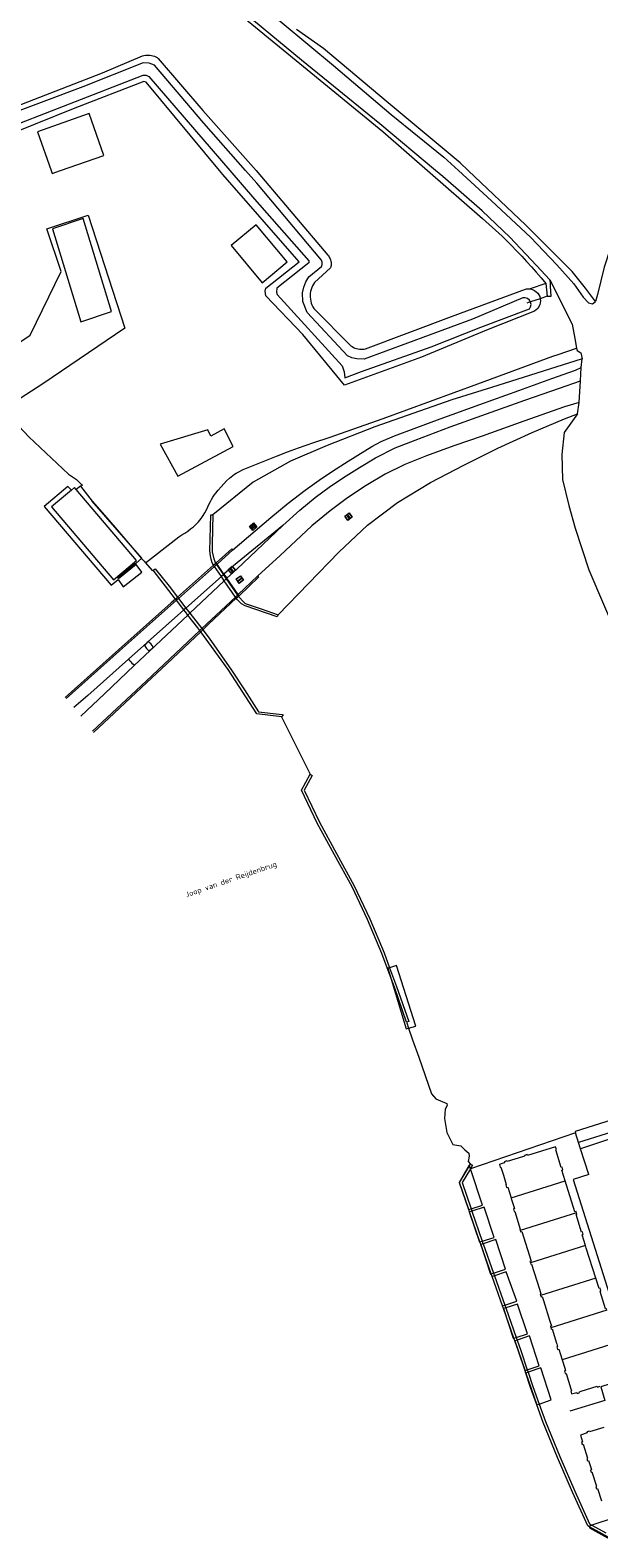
# Model space of a CAD drawing. Header units: metres. Extents: x 89888 to 94270, y 464165 to 468904.
# Tile 40 of 256: x 90710 to 90816, y 465786 to 466066. Entities that reach past the tile are written whole.
import ezdxf
from ezdxf.enums import TextEntityAlignment as Align

# ---------------------------------------------------------------- set-up
doc = ezdxf.new("R2010")
doc.units = ezdxf.units.M
doc.layers.get('0').update_dxf_attribs({"linetype": 'CONTINUOUS'})
for name, color, linetype, lineweight in [('B_BEBOUWINGSGRENS_0', 251, 'CONTINUOUS', 13), ('B_OPSTAL_1', 251, 'CONTINUOUS', 13), ('B_TUSSENMUUR_0', 251, 'CONTINUOUS', 13), ('G_GRENS_ALGEMEEN_0', 251, 'CONTINUOUS', 13), ('G_GRENS_ALGEMEEN_1', 251, 'CONTINUOUS', 13), ('K_KUNSTWERKGRENS_0', 251, 'CONTINUOUS', 13), ('K_KUNSTWERKGRENS_1', 251, 'CONTINUOUS', 13), ('K_STEIGER_1', 251, 'CONTINUOUS', 13), ('Q_AFSLUITPAAL_0', 251, 'CONTINUOUS', 13), ('Q_BALUSTRADE_LIJN_0', 251, 'CONTINUOUS', 13), ('Q_BALUSTRADE_LIJN_1', 251, 'CONTINUOUS', 13), ('Q_VERKEERSBORD_0', 251, 'CONTINUOUS', 13), ('T_CULTUURGRENS_0', 251, 'CONTINUOUS', 13), ('T_HEK_LIJN_0', 251, 'CONTINUOUS', 13), ('T_MUUR_30CM_0', 251, 'CONTINUOUS', 13), ('T_MUUR_30CM_LIJN_0', 251, 'CONTINUOUS', 13), ('T_WALBESCHERMING_0', 251, 'CONTINUOUS', 13), ('V_WEGGRENS_0', 251, 'CONTINUOUS', 13), ('V_WEGGRENS_1', 251, 'CONTINUOUS', 13), ('W_WALBESCHERMING_LIJN_0', 251, 'CONTINUOUS', 13), ('W_WATERGRENS_0', 251, 'CONTINUOUS', 13), ('Z_KUNSTWERKNAAM_1', 251, 'CONTINUOUS', 13)]:
    doc.layers.add(name, color=color, linetype=linetype, lineweight=lineweight)
doc.styles.get("Standard").update_dxf_attribs({"font": 'isocp.shx'})

# ---------------------------------------------------------------- blocks, each defined once
blk = doc.blocks.new('OGT_BLOK2_ACAD_1_FMEBLOCK7')
at = {"layer": 'B_BEBOUWINGSGRENS_0'}
for p, q in [((-6.15, 3.6), (-3.63, -3.6)), ((-1.89, -3.6), (6.15, -0.8))]:
    blk.add_line(p, q, dxfattribs=at)
blk = doc.blocks.new('Q_AFSLUITPAAL')
for points in [[(-0.5, 0.5), (0.5, 0.5), (0.5, -0.5), (-0.5, -0.5)], [(-0.08, 0.33), (0.07, 0.33), (0.07, -0.33), (-0.08, -0.33)]]:
    blk.add_lwpolyline(points, close=True)
blk.add_lwpolyline([(-0.44, 0.46), (0.44, 0.46, -0.414214), (0.46, 0.44), (0.46, -0.44, -0.414214), (0.44, -0.46), (-0.44, -0.46, -0.414214), (-0.46, -0.44), (-0.46, 0.44), (-0.46, 0.44), (-0.46, 0.45), (-0.46, 0.45), (-0.46, 0.45), (-0.46, 0.45), (-0.46, 0.45), (-0.46, 0.45), (-0.46, 0.46), (-0.46, 0.46), (-0.46, 0.46), (-0.45, 0.46), (-0.45, 0.46), (-0.45, 0.46), (-0.45, 0.46), (-0.45, 0.46), (-0.45, 0.46), (-0.44, 0.46), (-0.44, 0.46)], format="xyb")
blk = doc.blocks.new('Q_VERKEERSBORD')
for points in [[(-0.5, 0.5), (0.5, 0.5), (0.5, -0.5), (-0.5, -0.5)], [(-0.37, 0.22), (0.36, 0.22), (0.36, -0.21), (-0.37, -0.21)]]:
    blk.add_lwpolyline(points, close=True)
for points in [[(-0.44, 0.46), (0.44, 0.46, -0.414214), (0.46, 0.44), (0.46, -0.44, -0.414214), (0.44, -0.46), (-0.44, -0.46, -0.414214), (-0.46, -0.44), (-0.46, 0.44), (-0.46, 0.44), (-0.46, 0.45), (-0.46, 0.45), (-0.46, 0.45), (-0.46, 0.45), (-0.46, 0.45), (-0.46, 0.45), (-0.46, 0.46), (-0.46, 0.46), (-0.46, 0.46), (-0.45, 0.46), (-0.45, 0.46), (-0.45, 0.46), (-0.45, 0.46), (-0.45, 0.46), (-0.45, 0.46), (-0.44, 0.46), (-0.44, 0.46)], [(-0.29, 0.16), (0.28, 0.16, -0.414214), (0.3, 0.14), (0.3, -0.13, -0.414214), (0.28, -0.16), (-0.29, -0.16, -0.414214), (-0.31, -0.13), (-0.31, 0.14), (-0.31, 0.14), (-0.31, 0.14), (-0.31, 0.14), (-0.31, 0.15), (-0.31, 0.15), (-0.31, 0.15), (-0.3, 0.15), (-0.3, 0.15), (-0.3, 0.15), (-0.3, 0.16), (-0.3, 0.16), (-0.3, 0.16), (-0.3, 0.16), (-0.29, 0.16), (-0.29, 0.16), (-0.29, 0.16), (-0.29, 0.16), (-0.29, 0.16)]]:
    blk.add_lwpolyline(points, format="xyb")

msp = doc.modelspace()

# ---------------------------------------------------------------- linework, layer by layer
at = {"layer": 'B_BEBOUWINGSGRENS_0'}
msp.add_line((90734.56, 465988.75), (90737.84, 465982.87), dxfattribs=at)
for points in [[(90724.13, 466042.34), (90721.42, 466050.08), (90711.83, 466046.73)], [(90714.35, 466039.53), (90714.54, 466038.99), (90716.09, 466039.53)], [(90758.12, 466022.58), (90752.34, 466029.49), (90747.71, 466025.63)], [(90747.71, 466025.63), (90753.49, 466018.71), (90758.12, 466022.58)], [(90737.84, 465982.87), (90748.11, 465988.36), (90746.42, 465991.6), (90743.94, 465990.29), (90743.37, 465991.41), (90734.56, 465988.75)], [(90809.6, 465852.14), (90809.28, 465853.15), (90808.99, 465854.12), (90809.19, 465854.17), (90809.04, 465854.67), (90808.88, 465854.62), (90807.86, 465857.89), (90808.01, 465857.93), (90807.85, 465858.45), (90802.66, 465856.83), (90802.6, 465857.04), (90802.06, 465856.85), (90802.1, 465856.72), (90801.72, 465856.61), (90798.86, 465855.72), (90798.82, 465855.86), (90798.3, 465855.69), (90798.36, 465855.49), (90797.93, 465855.35), (90797.42, 465855.19), (90797.58, 465854.68), (90797.69, 465854.71), (90797.7, 465854.67), (90798.16, 465853.22), (90798.71, 465851.45), (90798.61, 465851.42), (90798.77, 465850.9), (90798.98, 465850.97), (90799.58, 465849.02)], [(90811.71, 465846.2), (90811.63, 465846.43), (90811.43, 465846.37), (90809.6, 465852.14)], [(90799.58, 465849.02), (90799.61, 465848.92), (90799.62, 465848.89), (90800.22, 465847.02), (90800.01, 465846.95), (90800.17, 465846.44), (90800.28, 465846.47), (90801.3, 465843.21), (90801.2, 465843.18), (90801.28, 465842.92)], [(90813.38, 465840.12), (90812.78, 465842.1), (90812.96, 465842.16), (90812.8, 465842.68), (90812.64, 465842.64), (90811.63, 465845.88), (90811.79, 465845.93), (90811.71, 465846.2)], [(90801.28, 465842.92), (90801.36, 465842.66), (90801.57, 465842.73), (90803.3, 465837.23), (90803.09, 465837.17), (90803.17, 465836.91)], [(90815.29, 465834.12), (90813.52, 465839.67), (90813.38, 465840.12)], [(90803.17, 465836.91), (90803.25, 465836.66), (90803.39, 465836.7), (90804.86, 465832.05), (90805.13, 465831.19), (90804.98, 465831.14), (90805.06, 465830.9)], [(90817.36, 465828.16), (90817.27, 465828.43), (90817.12, 465828.38), (90816.09, 465831.64), (90816.25, 465831.7), (90816.09, 465832.21), (90815.91, 465832.15), (90815.29, 465834.12)], [(90805.06, 465830.9), (90805.14, 465830.66), (90805.35, 465830.71), (90805.58, 465829.98), (90806.79, 465826.11), (90806.85, 465825.92), (90807.07, 465825.22), (90806.9, 465825.17), (90806.97, 465824.89)], [(90806.97, 465824.89), (90807.03, 465824.65), (90807.19, 465824.69), (90808.02, 465822.03), (90808.07, 465821.9), (90808.21, 465821.42), (90808.08, 465821.38), (90808.22, 465820.86), (90808.43, 465820.91), (90809.05, 465818.95)], [(90809.05, 465818.95), (90809.55, 465817.37), (90809.68, 465816.98), (90809.48, 465816.91), (90809.63, 465816.4), (90809.79, 465816.44), (90810.69, 465813.54), (90810.74, 465813.38), (90810.8, 465813.18), (90810.65, 465813.13), (90810.81, 465812.62), (90811.75, 465812.9), (90811.81, 465812.7), (90812.33, 465812.87), (90812.29, 465813.02), (90812.57, 465813.11), (90815.54, 465814.05), (90815.59, 465813.9), (90816.1, 465814.05)], [(90816.75, 465806.42), (90814.1, 465805.57), (90814.04, 465805.73), (90813.63, 465805.6), (90813.7, 465805.39), (90812.44, 465804.99), (90812.85, 465803.73), (90812.64, 465803.67), (90812.77, 465803.26), (90812.93, 465803.31), (90813.76, 465800.69), (90813.61, 465800.64), (90813.74, 465800.23), (90813.95, 465800.3), (90814.5, 465798.58), (90814.29, 465798.52), (90814.42, 465798.11), (90814.58, 465798.16), (90815.43, 465795.49), (90815.28, 465795.44), (90815.41, 465795.03), (90815.62, 465795.1), (90816.37, 465792.77)]]:
    msp.add_lwpolyline(points, dxfattribs=at)
at = {"layer": 'B_OPSTAL_1'}
msp.add_lwpolyline([(90719.01, 465980.37), (90718.7, 465980.73), (90718.11, 465980.24)], dxfattribs=at)
at = {"layer": 'B_TUSSENMUUR_0'}
for p, q in [((90799.58, 465849.02), (90809.6, 465852.14)), ((90811.71, 465846.2), (90801.28, 465842.92)), ((90813.38, 465840.12), (90803.17, 465836.91)), ((90815.29, 465834.12), (90805.06, 465830.9)), ((90817.36, 465828.16), (90806.97, 465824.89)), ((90819.07, 465822.1), (90809.05, 465818.95))]:
    msp.add_line(p, q, dxfattribs=at)
at = {"layer": 'G_GRENS_ALGEMEEN_0'}
for p, q in [((90737.8, 465960.39), (90737.97, 465960.17)), ((90737.97, 465960.17), (90739.34, 465958.39)), ((90739.34, 465958.39), (90740.07, 465957.44)), ((90740.07, 465957.44), (90742.29, 465954.56)), ((90742.29, 465954.56), (90742.45, 465954.36)), ((90792.17, 465846.97), (90792.33, 465846.52)), ((90792.33, 465846.52), (90794.24, 465840.95)), ((90794.4, 465840.48), (90796.32, 465835.02)), ((90796.32, 465835.02), (90796.49, 465834.53)), ((90796.49, 465834.53), (90798.42, 465829.08)), ((90798.42, 465829.08), (90798.59, 465828.58)), ((90798.59, 465828.58), (90800.52, 465823.11)), ((90800.52, 465823.11), (90800.7, 465822.59)), ((90802.6, 465817.07), (90802.74, 465816.65)), ((90814.58, 465788.27), (90817.13, 465786.86))]:
    msp.add_line(p, q, dxfattribs=at)
for points in [[(90731.55, 466056.06), (90718.77, 466051.13), (90703.99, 466045.14)], [(90745.58, 466039.53), (90731.98, 466055.9), (90731.55, 466056.06)], [(90804.98, 466015.75), (90805.04, 466015.38), (90804.91, 466014.62), (90804.52, 466013.95), (90803.93, 466013.46), (90795.01, 466009.95), (90783.01, 466004.9), (90768.72, 465999.72), (90760.99, 466009.14), (90754.12, 466016.28), (90754, 466017.14), (90754.16, 466017.69), (90760.32, 466022.57), (90746.19, 466038.8), (90745.58, 466039.53)], [(90803.11, 466017.59), (90803.23, 466017.58), (90803.95, 466017.31), (90804.54, 466016.81), (90804.91, 466016.14), (90804.98, 466015.75)], [(90733.27, 465965.42), (90733.66, 465965.68), (90736.22, 465962.43), (90737.8, 465960.39)], [(90742.45, 465954.36), (90743.65, 465952.81), (90747.8, 465946.86), (90750.19, 465943.21), (90752.79, 465939.11), (90757.17, 465938.62), (90757.36, 465938.6), (90757.05, 465938.21)], [(90762.34, 465927.56), (90762.74, 465927.35), (90761.26, 465924.58), (90764.09, 465918.69), (90767.25, 465912.83), (90770.52, 465906.86), (90773.43, 465900.77), (90776.06, 465894.46), (90777.09, 465891.68)], [(90777.09, 465891.68), (90778.38, 465888.22), (90780.65, 465881.72), (90780.23, 465881.57)], [(90792.06, 465854.38), (90790.52, 465851.81), (90792.17, 465846.97)], [(90792.06, 465855.25), (90792.44, 465855.02), (90792.06, 465854.38)], [(90794.24, 465840.95), (90794.38, 465840.52), (90794.4, 465840.48)], [(90800.7, 465822.59), (90801.38, 465820.67), (90802.6, 465817.07)], [(90802.74, 465816.65), (90803.65, 465813.98), (90804.81, 465810.74)], [(90804.81, 465810.74), (90805.97, 465807.49), (90808.6, 465801), (90811.41, 465794.6), (90814.15, 465788.5), (90814.58, 465788.27)]]:
    msp.add_lwpolyline(points, dxfattribs=at)
at = {"layer": 'G_GRENS_ALGEMEEN_1'}
msp.add_lwpolyline([(90714.63, 466028.69), (90719.87, 466011.46), (90725.54, 466013.41), (90720.31, 466030.65), (90714.63, 466028.69)], dxfattribs=at)
at = {"layer": 'K_KUNSTWERKGRENS_0'}
for p, q in [((90732.07, 465951.92), (90731.66, 465951.41)), ((90731.66, 465951.41), (90732.01, 465950.88))]:
    msp.add_line(p, q, dxfattribs=at)
for points in [[(90732.01, 465950.88), (90732.48, 465950.47), (90733.17, 465950.94), (90733.25, 465951.19), (90732.9, 465951.68), (90732.42, 465952.1), (90732.22, 465952.05)], [(90732.22, 465952.05), (90732.17, 465952.04), (90732.07, 465951.92)]]:
    msp.add_lwpolyline(points, dxfattribs=at)
at = {"layer": 'K_KUNSTWERKGRENS_1'}
for p, q in [((90744.46, 465966.32), (90737.8, 465960.39)), ((90744.85, 465966.67), (90744.46, 465966.32)), ((90744.93, 465966.74), (90744.85, 465966.67)), ((90745.11, 465966.53), (90744.93, 465966.74)), ((90746.39, 465964.66), (90745.11, 465966.53)), ((90746.39, 465964.66), (90746.91, 465963.91)), ((90749, 465960.89), (90746.91, 465963.91)), ((90737.8, 465960.39), (90737.41, 465960.04)), ((90748.67, 465960.21), (90749.02, 465960.54)), ((90749.16, 465960.67), (90749, 465960.89)), ((90749.02, 465960.54), (90749.16, 465960.67)), ((90742.07, 465954), (90742.45, 465954.36)), ((90726.85, 465950.61), (90716.97, 465941.82)), ((90797.99, 465828.94), (90796.07, 465834.39))]:
    msp.add_line(p, q, dxfattribs=at)
for points in [[(90737.41, 465960.04), (90736.62, 465959.33), (90726.85, 465950.61)], [(90742.45, 465954.36), (90743.52, 465955.37), (90748.67, 465960.21)], [(90732.12, 465944.58), (90734.79, 465947.1), (90742.07, 465954)], [(90722.23, 465935.27), (90726.03, 465938.86), (90732.12, 465944.58)]]:
    msp.add_lwpolyline(points, dxfattribs=at)
at = {"layer": 'K_STEIGER_1'}
for p, q in [((90719.79, 465980.97), (90719.01, 465980.37)), ((90726.58, 465972.88), (90721.94, 465978.23)), ((90778.38, 465892.06), (90777.09, 465891.68)), ((90792.06, 465854.38), (90791.88, 465854.95)), ((90791.74, 465846.84), (90792.17, 465846.97)), ((90792.33, 465846.52), (90791.9, 465846.39)), ((90794.6, 465847.23), (90792.33, 465846.52)), ((90793.81, 465840.82), (90794.24, 465840.95)), ((90794.4, 465840.48), (90793.97, 465840.34)), ((90795.9, 465834.88), (90796.32, 465835.02)), ((90796.49, 465834.53), (90796.07, 465834.39)), ((90798.71, 465835.28), (90796.49, 465834.53)), ((90797.99, 465828.94), (90798.42, 465829.08)), ((90798.59, 465828.58), (90798.16, 465828.44)), ((90800.09, 465822.97), (90800.52, 465823.11)), ((90800.52, 465823.11), (90802.63, 465823.79)), ((90803.02, 465823.38), (90800.7, 465822.59)), ((90800.7, 465822.59), (90800.28, 465822.45)), ((90800.28, 465822.45), (90802.18, 465816.92)), ((90805.13, 465817.48), (90802.74, 465816.65)), ((90802.18, 465816.92), (90802.6, 465817.07)), ((90802.74, 465816.65), (90802.32, 465816.5)), ((90802.32, 465816.5), (90804.38, 465810.59)), ((90804.38, 465810.59), (90804.81, 465810.74))]:
    msp.add_line(p, q, dxfattribs=at)
for points in [[(90718.11, 465980.24), (90717.44, 465980.95), (90713.09, 465977.21), (90725.45, 465962.61), (90726.75, 465963.7), (90727.72, 465962.33), (90731.16, 465965.01), (90730.14, 465966.46), (90726.87, 465963.82), (90726.73, 465964.02), (90729.93, 465966.72), (90730.04, 465966.63), (90731.13, 465967.6)], [(90718.11, 465980.24), (90714.41, 465977.18), (90725.92, 465963.6), (90730.16, 465967.18), (90719.01, 465980.37)], [(90731.13, 465967.6), (90731.15, 465967.62), (90726.58, 465972.88)], [(90777.09, 465891.68), (90776.74, 465891.58), (90777.18, 465890.16)], [(90777.18, 465890.16), (90780.18, 465880.35), (90780.6, 465880.47)], [(90780.6, 465880.47), (90781.94, 465880.86), (90778.38, 465892.06)], [(90791.88, 465854.95), (90791.84, 465855.06), (90789.97, 465851.86), (90791.71, 465846.83), (90791.74, 465846.84)], [(90792.17, 465846.97), (90794.28, 465847.62), (90792.06, 465854.38)], [(90791.9, 465846.39), (90791.84, 465846.37), (90793.72, 465840.79), (90793.81, 465840.82)], [(90794.24, 465840.95), (90796.48, 465841.65), (90794.6, 465847.23)], [(90793.97, 465840.34), (90795.77, 465834.83), (90795.9, 465834.88)], [(90796.32, 465835.02), (90798.54, 465835.75), (90796.75, 465841.26), (90794.4, 465840.48)], [(90798.42, 465829.08), (90800.63, 465829.82), (90798.71, 465835.28)], [(90802.63, 465823.79), (90800.8, 465829.3), (90798.59, 465828.58)], [(90798.16, 465828.44), (90799.99, 465822.94), (90800.09, 465822.97)], [(90802.6, 465817.07), (90804.81, 465817.82), (90803.02, 465823.38)], [(90804.81, 465810.74), (90807.01, 465811.5), (90805.13, 465817.48)], [(90826.75, 465790.24), (90826.74, 465790.26), (90823.94, 465789.34), (90823.36, 465791.2), (90814.58, 465788.27)], [(90814.58, 465788.27), (90814.12, 465788.12), (90814.13, 465788)], [(90814.13, 465788), (90814.14, 465787.79), (90817.43, 465785.93), (90817.73, 465786.02)]]:
    msp.add_lwpolyline(points, dxfattribs=at)
at = {"layer": 'Q_BALUSTRADE_LIJN_0'}
for p, q in [((90748.05, 465969.15), (90745.11, 465966.53)), ((90749, 465960.89), (90752.64, 465964.33))]:
    msp.add_line(p, q, dxfattribs=at)
at = {"layer": 'Q_BALUSTRADE_LIJN_1'}
for p, q in [((90744.62, 465966.09), (90737.97, 465960.17)), ((90745.01, 465966.44), (90744.62, 465966.09)), ((90745.11, 465966.53), (90745.01, 465966.44)), ((90737.97, 465960.17), (90737.58, 465959.82)), ((90742.29, 465954.56), (90748.51, 465960.43)), ((90748.51, 465960.43), (90748.87, 465960.76)), ((90748.87, 465960.76), (90749, 465960.89)), ((90737.58, 465959.82), (90727.05, 465950.43)), ((90741.92, 465954.21), (90742.29, 465954.56)), ((90731.96, 465944.82), (90741.92, 465954.21)), ((90717.15, 465941.62), (90727.05, 465950.43)), ((90727.05, 465950.43), (90727.05, 465950.43)), ((90722.03, 465935.54), (90731.96, 465944.82)), ((90731.96, 465944.82), (90731.96, 465944.82))]:
    msp.add_line(p, q, dxfattribs=at)
at = {"layer": 'T_CULTUURGRENS_0'}
for points in [[(90702.68, 466050.37), (90703.35, 466050.28), (90704.04, 466050.24), (90704.73, 466050.26), (90723.9, 466057.68), (90731.28, 466060.8), (90731.55, 466060.87), (90731.83, 466060.92), (90732.11, 466060.94), (90732.39, 466060.94), (90732.67, 466060.92), (90732.95, 466060.88), (90733.22, 466060.81), (90733.49, 466060.72), (90733.74, 466060.6), (90733.99, 466060.47), (90734.22, 466060.31), (90742.48, 466050.65), (90752.33, 466039.53)], [(90752.33, 466039.53), (90753.37, 466038.36), (90765.61, 466023.86), (90765.74, 466023.7), (90765.87, 466023.53), (90765.97, 466023.34), (90766.06, 466023.15), (90766.14, 466022.96), (90766.19, 466022.75), (90766.23, 466022.54), (90766.25, 466022.34), (90766.25, 466022.12), (90766.24, 466021.91), (90766.2, 466021.71), (90766.15, 466021.5), (90763.19, 466018.76), (90762.98, 466018.46), (90762.8, 466018.14), (90762.65, 466017.81), (90762.53, 466017.46), (90762.44, 466017.11), (90762.38, 466016.75), (90762.35, 466016.38), (90762.36, 466016.02), (90762.39, 466015.65), (90762.46, 466015.29), (90762.56, 466014.94), (90762.69, 466014.6), (90762.85, 466014.27), (90763.04, 466013.96), (90769.9, 466007.04), (90770.13, 466006.87), (90770.38, 466006.73), (90770.64, 466006.61), (90770.92, 466006.51), (90771.19, 466006.44), (90771.48, 466006.4), (90771.76, 466006.37), (90772.05, 466006.38), (90772.34, 466006.41), (90772.62, 466006.47), (90788.58, 466012.46), (90802.27, 466017.54), (90802.46, 466017.58), (90802.65, 466017.61), (90802.84, 466017.61), (90803.04, 466017.6), (90803.11, 466017.59)], [(90831.35, 465867.3), (90831.26, 465867.55), (90811.46, 465861.32), (90811.56, 465861.04), (90811.51, 465861.04)]]:
    msp.add_lwpolyline(points, dxfattribs=at)
at = {"layer": 'T_HEK_LIJN_0'}
for p, q in [((90806.01, 466018.61), (90806.26, 466016.2)), ((90803.15, 466015.21), (90802.49, 466014.96))]:
    msp.add_line(p, q, dxfattribs=at)
for points in [[(90724.58, 466088.29), (90724.66, 466088.27), (90724.75, 466088.24), (90724.83, 466088.21), (90724.91, 466088.18), (90724.99, 466088.15), (90725.29, 466088.03), (90725.57, 466087.9), (90725.85, 466087.74), (90726.12, 466087.57), (90726.37, 466087.39), (90726.62, 466087.19), (90775.8, 466046.76), (90784.08, 466039.53)], [(90784.08, 466039.53), (90794.28, 466030.64), (90797.92, 466027.36), (90799.68, 466025.62), (90800.62, 466024.65), (90801.56, 466023.68), (90802.48, 466022.69), (90803.38, 466021.69), (90804.27, 466020.67), (90805.15, 466019.65), (90806.01, 466018.61)], [(90806.26, 466016.2), (90805.01, 466015.76), (90804.98, 466015.75)], [(90804.98, 466015.75), (90803.16, 466015.21), (90803.15, 466015.21)]]:
    msp.add_lwpolyline(points, dxfattribs=at)
at = {"layer": 'T_MUUR_30CM_0'}
for p, q in [((90812.07, 465859.26), (90811.51, 465861.04)), ((90819.16, 465861.49), (90812.07, 465859.26)), ((90812.45, 465858.09), (90812.07, 465859.26)), ((90813.98, 465853.3), (90812.45, 465858.09))]:
    msp.add_line(p, q, dxfattribs=at)
at = {"layer": 'T_MUUR_30CM_LIJN_0'}
for p, q in [((90744.46, 465966.32), (90744.46, 465966.32)), ((90744.62, 465966.09), (90744.46, 465966.32)), ((90745.9, 465964.22), (90744.62, 465966.09)), ((90744.83, 465966.7), (90744.85, 465966.67)), ((90744.85, 465966.67), (90745.01, 465966.44)), ((90745.01, 465966.44), (90746.28, 465964.56)), ((90746.43, 465963.45), (90745.9, 465964.22)), ((90746.28, 465964.56), (90746.8, 465963.8)), ((90748.51, 465960.43), (90746.43, 465963.45)), ((90746.8, 465963.8), (90748.87, 465960.76)), ((90748.59, 465960.33), (90748.51, 465960.43)), ((90748.67, 465960.21), (90748.59, 465960.33)), ((90748.89, 465959.9), (90748.67, 465960.21)), ((90748.87, 465960.76), (90749.02, 465960.54)), ((90749.02, 465960.54), (90749.05, 465960.5)), ((90749.05, 465960.5), (90750.04, 465959.48)), ((90749.28, 465959.52), (90748.89, 465959.9)), ((90749.61, 465959.19), (90749.28, 465959.52)), ((90750.29, 465958.81), (90749.61, 465959.19)), ((90750.04, 465959.48), (90750.23, 465959.31)), ((90750.23, 465959.31), (90750.48, 465959.17)), ((90756.25, 465956.78), (90750.29, 465958.81)), ((90750.48, 465959.17), (90753.25, 465958.24)), ((90753.25, 465958.24), (90756.43, 465957.15)), ((90756.43, 465957.15), (90756.25, 465956.78)), ((90816.96, 465811.41), (90810.46, 465809.45))]:
    msp.add_line(p, q, dxfattribs=at)
for points in [[(90744.46, 465966.32), (90744.2, 465966.75), (90744.01, 465967.43), (90743.88, 465968.05), (90743.77, 465969.01), (90743.93, 465975.67), (90744.34, 465975.68)], [(90744.34, 465975.68), (90744.21, 465970.28), (90744.21, 465968.79), (90744.49, 465967.5), (90744.83, 465966.7)]]:
    msp.add_lwpolyline(points, dxfattribs=at)
at = {"layer": 'T_WALBESCHERMING_0'}
msp.add_line((90811.51, 465861.04), (90792.06, 465854.38), dxfattribs=at)
at = {"layer": 'V_WEGGRENS_0'}
for p, q in [((90806.01, 466018.61), (90803.11, 466017.59)), ((90814.69, 466014.79), (90815.23, 466015.27)), ((90811.4, 466008.39), (90811.7, 466006.61)), ((90812.46, 466000.54), (90812.61, 466003.03)), ((90812.61, 466003.03), (90812.79, 466004.59)), ((90812.22, 465996.5), (90812.46, 466000.54)), ((90811.92, 465994.39), (90812.22, 465996.5)), ((90809.52, 465993.46), (90811.92, 465994.39))]:
    msp.add_line(p, q, dxfattribs=at)
for points in [[(90785.61, 466039.53), (90775.24, 466048.18), (90760.73, 466060.01), (90746.2, 466072.09), (90729.45, 466085.99), (90726.92, 466087.99), (90725.88, 466088.81)], [(90735.81, 466084.46), (90740.01, 466080.89), (90757.17, 466066.93), (90766.67, 466059.01), (90777.39, 466049.93), (90787.16, 466041.99), (90789.85, 466039.53)], [(90791.65, 466039.53), (90790.16, 466040.95), (90776.84, 466052.09), (90764.86, 466062.15), (90759.83, 466065.69)], [(90806.8, 466019.26), (90804.31, 466021.91), (90799.37, 466027.19), (90794.22, 466032.05), (90786.94, 466038.42), (90785.61, 466039.53)], [(90789.85, 466039.53), (90795.99, 466033.92), (90803.16, 466027.19), (90808.06, 466022.03), (90811.21, 466018.53), (90812.94, 466016.07), (90813.91, 466015.01), (90814.69, 466014.79)], [(90815.23, 466015.27), (90813.36, 466017.72), (90810.9, 466020.8), (90802.59, 466029.13), (90802.33, 466029.4), (90791.65, 466039.53)], [(90830.64, 466039.53), (90825.55, 466035.26), (90820.68, 466030.37), (90819.26, 466028.29), (90818.03, 466025.22), (90816.86, 466021.62), (90815.58, 466016.52), (90815.23, 466015.27)], [(90806.26, 466016.2), (90807, 466016.25), (90806.9, 466018.07), (90806.87, 466018.77), (90806.8, 466019.26)], [(90806.8, 466019.26), (90810.94, 466011.03), (90811.4, 466008.39)], [(90731.83, 465966.75), (90733.54, 465968.09), (90738, 465971.61), (90738.57, 465971.94), (90739.13, 465972.29), (90739.67, 465972.66), (90740.21, 465973.05), (90740.72, 465973.46), (90741.04, 465973.74), (90741.35, 465974.04), (90741.64, 465974.35), (90741.91, 465974.68), (90742.16, 465975.02), (90742.5, 465975.54), (90742.82, 465976.06), (90743.12, 465976.6), (90743.41, 465977.14), (90743.67, 465977.7), (90743.87, 465978.12), (90744.09, 465978.53), (90744.33, 465978.93), (90744.59, 465979.31), (90744.87, 465979.68), (90745.34, 465980.27), (90745.84, 465980.85), (90746.35, 465981.41), (90746.87, 465981.95), (90747.41, 465982.48), (90747.71, 465982.74), (90748.01, 465982.99), (90748.34, 465983.22), (90748.67, 465983.42), (90749.02, 465983.61), (90749.95, 465984.05), (90753.03, 465985.32), (90756.11, 465986.57), (90758.13, 465987.36), (90760.17, 465988.11), (90763.01, 465989.08), (90765.85, 465990.01), (90775.88, 465993.52), (90793.44, 466000), (90807.3, 466005.11), (90808.31, 466005.38), (90811.7, 466006.61)], [(90811.7, 466006.61), (90811.83, 466006.13), (90812.54, 466005.69), (90812.79, 466004.59)], [(90812.79, 466004.59), (90795.95, 465999.28), (90788.62, 465997.02), (90774.34, 465992.01), (90765.48, 465988.52), (90758.72, 465985.65), (90751.77, 465981.72), (90744.34, 465975.68)], [(90772.48, 465987.57), (90773.79, 465988.33), (90775.51, 465989.26), (90777.99, 465990.32), (90781.64, 465991.71), (90786.44, 465993.48), (90793.8, 465996.15), (90801.02, 465998.73), (90807.15, 466000.94), (90811.55, 466002.5), (90812.61, 466003.03)], [(90757.29, 465973.69), (90760.44, 465976.51), (90763.3, 465978.88), (90765.9, 465980.83), (90768.54, 465982.59), (90771.5, 465984.45), (90774.47, 465986.22), (90778.12, 465988.07), (90781.8, 465989.55), (90788.33, 465991.97), (90795.06, 465994.42), (90802.17, 465996.92), (90808.55, 465999.17), (90812.46, 466000.54)], [(90812.22, 465996.5), (90809.5, 465995.68), (90801.98, 465993.05), (90794.23, 465990.29), (90788.96, 465988.44), (90783.89, 465986.59), (90779.88, 465984.98), (90776.27, 465983.23), (90772.72, 465981.14), (90769.25, 465978.82), (90766.09, 465976.42), (90762.68, 465973.64), (90756.8, 465968.16), (90752.64, 465964.33)], [(90811.92, 465994.39), (90809.44, 465990.92), (90809, 465986.85), (90809.12, 465982.24), (90810.28, 465977.43), (90811.44, 465973.18), (90813.99, 465965.49), (90819.44, 465952.72), (90820.65, 465949.82), (90823.69, 465943.02)], [(90756.43, 465957.15), (90767.65, 465968.77), (90772.97, 465973.77), (90778.57, 465977.98), (90784.68, 465981.66), (90790.84, 465984.89), (90797.14, 465988.01), (90803.49, 465990.95), (90809.52, 465993.46)], [(90748.05, 465969.15), (90755.06, 465975.16), (90758.28, 465977.86), (90761.42, 465980.24), (90764.05, 465982.13), (90766.52, 465983.79), (90769.43, 465985.64), (90772.48, 465987.57)], [(90757.29, 465973.69), (90748.18, 465966.23), (90746.39, 465964.66)], [(90746.91, 465963.91), (90748.74, 465965.61), (90757.29, 465973.69)], [(90744.93, 465966.74), (90747.84, 465969.35), (90748.05, 465969.15)], [(90752.64, 465964.33), (90752.79, 465964.11), (90749.18, 465960.66), (90749.16, 465960.67)], [(90820.54, 465857.01), (90819.51, 465856.64), (90818.4, 465860.03), (90812.45, 465858.09)], [(90813.98, 465853.3), (90811.08, 465852.42), (90822.56, 465815.97), (90816.2, 465813.94), (90816.96, 465811.41)]]:
    msp.add_lwpolyline(points, dxfattribs=at)
at = {"layer": 'V_WEGGRENS_1'}
for p, q in [((90745.9, 465964.22), (90739.34, 465958.39)), ((90740.07, 465957.44), (90746.43, 465963.45)), ((90746.28, 465964.56), (90745.9, 465964.22)), ((90746.39, 465964.66), (90746.28, 465964.56)), ((90746.43, 465963.45), (90746.8, 465963.8)), ((90746.8, 465963.8), (90746.91, 465963.91)), ((90738.95, 465958.04), (90732.22, 465952.05)), ((90739.34, 465958.39), (90738.95, 465958.04)), ((90739.69, 465957.08), (90740.07, 465957.44)), ((90729.77, 465947.7), (90739.69, 465957.08)), ((90732.22, 465952.05), (90732.07, 465951.92))]:
    msp.add_line(p, q, dxfattribs=at)
for points in [[(90732.07, 465951.92), (90728.68, 465948.9), (90728.67, 465948.9)], [(90728.67, 465948.9), (90721.13, 465942.19), (90718.59, 465939.93)], [(90728.67, 465948.9), (90728.9, 465948.66), (90729.12, 465948.43), (90729.34, 465948.19), (90729.56, 465947.95), (90729.77, 465947.7)], [(90719.87, 465938.36), (90724.24, 465942.47), (90729.77, 465947.7)]]:
    msp.add_lwpolyline(points, dxfattribs=at)
at = {"layer": 'W_WALBESCHERMING_LIJN_0'}
for p, q in [((90719.79, 465980.97), (90721.94, 465978.23)), ((90721.94, 465978.23), (90724.68, 465975.09)), ((90724.68, 465975.09), (90726.58, 465972.88)), ((90726.58, 465972.88), (90731.13, 465967.6)), ((90731.13, 465967.6), (90731.58, 465967.07)), ((90731.58, 465967.07), (90731.83, 465966.75)), ((90737.41, 465960.04), (90733.27, 465965.42)), ((90737.58, 465959.82), (90737.41, 465960.04)), ((90738.95, 465958.04), (90737.58, 465959.82)), ((90739.24, 465957.66), (90738.95, 465958.04)), ((90739.69, 465957.08), (90739.24, 465957.66)), ((90742.07, 465954), (90741.92, 465954.21)), ((90757.05, 465938.21), (90752.5, 465938.77))]:
    msp.add_line(p, q, dxfattribs=at)
for points in [[(90699.65, 466001.74), (90710.48, 466008.99), (90716.2, 466020.82), (90713.54, 466028.71), (90721.2, 466031.24)], [(90721.2, 466031.24), (90728, 466010.3), (90712.82, 466000), (90705.46, 465995.24)], [(90719.97, 465981.27), (90720.1, 465981.12), (90719.79, 465980.97)], [(90741.92, 465954.21), (90741.53, 465954.73), (90739.69, 465957.08)], [(90752.5, 465938.77), (90747.18, 465946.98), (90743.56, 465951.96), (90742.07, 465954)]]:
    msp.add_lwpolyline(points, dxfattribs=at)
at = {"layer": 'W_WATERGRENS_0'}
for p, q in [((90752.46, 466037.16), (90750.38, 466039.53)), ((90757.05, 465938.21), (90762.34, 465927.56)), ((90760.76, 465924.59), (90762.34, 465927.56)), ((90791.88, 465854.95), (90792.06, 465855.25)), ((90791.9, 465846.39), (90791.74, 465846.84)), ((90793.81, 465840.82), (90791.9, 465846.39)), ((90795.9, 465834.88), (90793.97, 465840.34)), ((90796.07, 465834.39), (90795.9, 465834.88)), ((90798.16, 465828.44), (90797.99, 465828.94)), ((90800.09, 465822.97), (90798.16, 465828.44)), ((90800.28, 465822.45), (90800.09, 465822.97)), ((90802.32, 465816.5), (90802.18, 465816.92)), ((90814.13, 465788), (90813.8, 465788.18)), ((90817.73, 465786.02), (90814.13, 465788))]:
    msp.add_line(p, q, dxfattribs=at)
for points in [[(90750.38, 466039.53), (90742.67, 466048.33), (90733.53, 466059.08), (90732.51, 466059.47), (90731.43, 466059.49), (90720.26, 466055.06), (90704.25, 466049.09), (90703.43, 466049.02), (90703.31, 466049.03)], [(90704.06, 466046.6), (90731.43, 466057.24), (90731.97, 466057.19), (90732.46, 466056.95), (90747.5, 466039.53)], [(90747.5, 466039.53), (90752.06, 466034.25), (90762.12, 466022.77), (90762.12, 466022.42), (90756.21, 466017.71), (90756.11, 466017), (90756.25, 466016.55), (90768.28, 466003.29), (90768.67, 466002.22), (90768.78, 466001.08), (90771.85, 466002.25), (90784.8, 466006.85), (90793.96, 466010.47), (90803.01, 466013.85), (90803.22, 466014.24), (90803.29, 466014.68), (90803.21, 466015.11), (90803.15, 466015.21)], [(90803.15, 466015.21), (90802.98, 466015.49), (90802.63, 466015.77), (90802.21, 466015.92), (90801.77, 466015.92), (90792.45, 466011.95), (90772.37, 466004.57), (90771, 466004.6), (90770.11, 466004.8), (90769.26, 466005.15), (90761.82, 466013.23), (90760.98, 466015.23), (90760.95, 466016.83), (90761.16, 466017.88), (90761.54, 466018.88), (90762.09, 466019.8), (90764.49, 466021.76), (90764.59, 466022.08), (90764.59, 466022.51), (90764.45, 466022.93), (90752.46, 466037.16)], [(90705.46, 465995.24), (90705.64, 465995.03), (90710.22, 465990.13), (90717.6, 465983.23), (90719.08, 465982.25), (90719.97, 465981.27)], [(90731.83, 465966.75), (90733.09, 465965.34), (90733.27, 465965.42)], [(90777.18, 465890.16), (90775.64, 465894.3), (90773.01, 465900.59), (90770.12, 465906.66), (90766.86, 465912.62), (90763.68, 465918.49), (90760.76, 465924.59)], [(90780.23, 465881.57), (90777.96, 465888.07), (90777.18, 465890.16)], [(90780.23, 465881.57), (90780.28, 465881.42), (90780.6, 465880.47)], [(90780.6, 465880.47), (90781.35, 465878.28), (90782.49, 465875.09), (90784.83, 465868.31), (90785.62, 465867.35), (90787.68, 465866.48), (90787.72, 465866.12), (90787.35, 465865.41), (90787.23, 465863.73), (90787.68, 465861.12), (90788.82, 465858.9), (90790.31, 465858.66), (90791.02, 465857.88), (90791.78, 465857.3), (90791.85, 465856.73), (90791.64, 465855.7), (90792.06, 465855.25)], [(90791.74, 465846.84), (90790.02, 465851.86), (90791.88, 465854.95)], [(90793.97, 465840.34), (90793.96, 465840.38), (90793.81, 465840.82)], [(90802.18, 465816.92), (90800.95, 465820.53), (90800.28, 465822.45)], [(90804.38, 465810.59), (90803.22, 465813.84), (90802.32, 465816.5)], [(90813.8, 465788.18), (90811, 465794.41), (90808.18, 465800.82), (90805.55, 465807.33), (90804.38, 465810.59)]]:
    msp.add_lwpolyline(points, dxfattribs=at)

# ---------------------------------------------------------------- block references
at = {"layer": 'B_BEBOUWINGSGRENS_0'}
msp.add_blockref('OGT_BLOK2_ACAD_1_FMEBLOCK7', (90717.98, 466043.13), dxfattribs=at)
at = {"layer": 'Q_AFSLUITPAAL_0'}
for p, rotation in [((90769.46, 465975.32), 37), ((90747.83, 465965.43), 41), ((90749.32, 465963.65), 125)]:
    msp.add_blockref('Q_AFSLUITPAAL', p, dxfattribs=dict(at, rotation=rotation))
at = {"layer": 'Q_VERKEERSBORD_0', "rotation": 41}
msp.add_blockref('Q_VERKEERSBORD', (90751.8, 465973.49), dxfattribs=at)

# ---------------------------------------------------------------- texts
at = {"layer": 'Z_KUNSTWERKNAAM_1', "linetype": 'Continuous'}
msp.add_text('Joop van der Reijdenbrug', height=1, rotation=19, dxfattribs=at).set_placement((90747.74, 465907.94), align=Align.MIDDLE)

doc.saveas('drawing.dxf')
